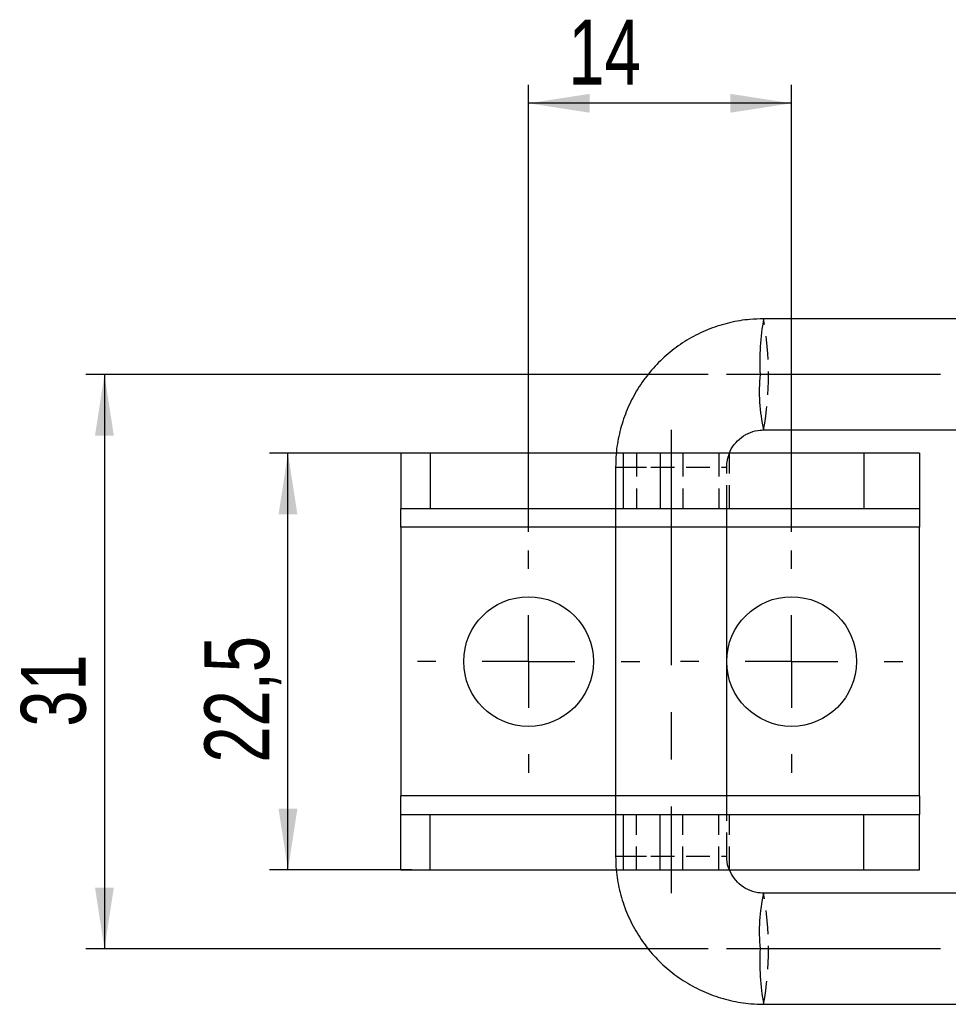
# Model space of a CAD drawing. Extents: x 6 to 410, y 86 to 287.
# Tile 1 of 13: x 6 to 56, y 103 to 157. Entities that reach past the tile are written whole.
import ezdxf

# ---------------------------------------------------------------- set-up
doc = ezdxf.new("R2010")
doc.units = 0
doc.linetypes.add('CENTERX2', pattern=[20.32, 12.7, -2.54, 2.54, -2.54])
doc.linetypes.add('HIDDEN', pattern=[1.905, 1.27, -0.635])
doc.layers.get('0').update_dxf_attribs({"linetype": 'CONTINUOUS'})
doc.styles.add('SLDTEXTSTYLE0', font='TXT', dxfattribs={"width": 0.75})
doc.dimstyles.new('SLDDIMSTYLE2', dxfattribs={"dimtxt": 3.5, "dimasz": 3.302, "dimexe": 0, "dimexo": 0.0625, "dimgap": 0.875, "dimtad": 1, "dimdec": 0, "dimrnd": 1e-09, "dimzin": 12, "dimtxsty": 'SLDTEXTSTYLE0', "dimsah": 1, "dimcen": 0.09, "dimazin": 3, "dimtfac": 1, "dimtofl": 0, "dimtmove": 0, "dimatfit": 3, "dimtolj": 1, "dimtzin": 12})
doc.dimstyles.new('SLDDIMSTYLE3', dxfattribs={"dimtxt": 3.5, "dimasz": 3.302, "dimexe": 0, "dimexo": 0.0625, "dimgap": 0.875, "dimtad": 1, "dimdec": 3, "dimrnd": 1e-09, "dimzin": 12, "dimtxsty": 'SLDTEXTSTYLE0', "dimsah": 1, "dimcen": 0.09, "dimazin": 3, "dimtfac": 1, "dimtdec": 3, "dimtofl": 0, "dimtmove": 0, "dimatfit": 3, "dimtolj": 1, "dimtzin": 12})

# ---------------------------------------------------------------- blocks, each defined once
blk = doc.blocks.new('_D_11')
at = {"color": 179, "linetype": 'CONTINUOUS'}
for p, q in [((26.831, 133.204), (19.148, 133.204)), ((20.148, 110.704), (20.148, 133.204)), ((26.831, 110.704), (19.148, 110.704))]:
    blk.add_line(p, q, dxfattribs=at)
for points in [[(20.148, 133.204), (19.64, 129.902), (20.656, 129.902)], [(20.148, 110.704), (20.656, 114.006), (19.64, 114.006)]]:
    blk.add_solid(points, dxfattribs=at)
at = {"color": 179, "linetype": 'CONTINUOUS', "insert": (15.637, 116.499, -0.028), "char_height": 3.5, "attachment_point": 1, "rotation": 90, "style": 'SLDTEXTSTYLE0'}
blk.add_mtext('22,5', dxfattribs=at)
blk = doc.blocks.new('_D_12')
at = {"color": 179, "linetype": 'CONTINUOUS'}
for p, q in [((42.823, 137.454), (9.24, 137.454)), ((10.24, 137.454), (10.24, 106.454)), ((42.823, 106.454), (9.24, 106.454))]:
    blk.add_line(p, q, dxfattribs=at)
for points in [[(10.24, 137.454), (9.732, 134.152), (10.748, 134.152)], [(10.24, 106.454), (10.748, 109.756), (9.732, 109.756)]]:
    blk.add_solid(points, dxfattribs=at)
at = {"color": 179, "linetype": 'CONTINUOUS', "insert": (5.728, 118.438, -0.028), "char_height": 3.5, "attachment_point": 1, "rotation": 90, "style": 'SLDTEXTSTYLE0'}
blk.add_mtext('31', dxfattribs=at)
blk = doc.blocks.new('_D_14')
at = {"color": 179, "linetype": 'CONTINUOUS'}
for p, q in [((33.133, 128.954), (33.133, 153.086)), ((47.333, 128.954), (47.333, 153.086)), ((47.333, 152.086), (33.133, 152.086))]:
    blk.add_line(p, q, dxfattribs=at)
for points in [[(33.133, 152.086), (36.435, 151.578), (36.435, 152.594)], [(47.333, 152.086), (44.031, 152.594), (44.031, 151.578)]]:
    blk.add_solid(points, dxfattribs=at)
at = {"color": 179, "linetype": 'CONTINUOUS', "insert": (35.287, 156.598, -0.028), "char_height": 3.5, "attachment_point": 1, "style": 'SLDTEXTSTYLE0'}
blk.add_mtext('14', dxfattribs=at)
blk = doc.blocks.new('SW_CENTERMARKSYMBOL_7')
at = {"color": 0, "linetype": 'CONTINUOUS'}
for p, q in [((0, 5), (0, 6)), ((0, 0), (0, 2.5)), ((-5, 0), (-6, 0)), ((0, 0), (-2.5, 0)), ((0, 0), (0, -2.5)), ((0, 0), (2.5, 0)), ((5, 0), (6, 0)), ((0, -5), (0, -6))]:
    blk.add_line(p, q, dxfattribs=at)
blk = doc.blocks.new('SW_CENTERMARKSYMBOL_8')
at = {"color": 0, "linetype": 'CONTINUOUS'}
for p, q in [((0, 5), (0, 6)), ((0, 0), (0, 2.5)), ((-5, 0), (-6, 0)), ((0, 0), (-2.5, 0)), ((0, 0), (0, -2.5)), ((0, 0), (2.5, 0)), ((5, 0), (6, 0)), ((0, -5), (0, -6))]:
    blk.add_line(p, q, dxfattribs=at)

msp = doc.modelspace()

# ---------------------------------------------------------------- linework, layer by layer
at = {"color": 7, "linetype": 'CONTINUOUS'}
for p, q in [((108.0938, 140.4537), (45.8231, 140.4537)), ((45.8231, 134.4537), (108.0938, 134.4537)), ((26.2332, 133.2037), (26.2332, 130.2037)), ((27.8305, 133.2037), (26.2332, 133.2037)), ((27.8305, 133.2037), (27.8305, 130.2037)), ((37.8723, 133.2037), (27.8305, 133.2037)), ((38.2332, 133.2037), (38.2332, 130.2037)), ((40.2332, 133.2037), (38.2332, 133.2037)), ((40.2332, 133.2037), (40.2332, 130.2037)), ((51.2332, 133.2037), (40.2332, 133.2037)), ((51.2332, 133.2037), (51.2332, 130.2037)), ((54.2332, 133.2037), (51.2332, 133.2037)), ((54.2332, 133.2037), (54.2332, 130.2037)), ((37.8332, 132.4537), (37.8332, 111.4537)), ((27.8305, 130.2037), (26.2332, 130.2037)), ((26.2332, 129.2037), (26.2332, 130.2037)), ((37.8332, 130.2037), (27.8305, 130.2037)), ((40.2332, 130.2037), (38.2332, 130.2037)), ((51.2332, 130.2037), (40.2332, 130.2037)), ((43.8332, 113.7037), (43.8332, 130.2037)), ((54.2332, 130.2037), (51.2332, 130.2037)), ((54.2332, 130.2037), (54.2332, 129.2037)), ((26.2332, 129.2037), (26.2332, 114.7037)), ((54.2332, 114.7037), (54.2332, 129.2037)), ((26.2332, 113.7037), (26.2332, 114.7037)), ((54.2332, 114.7037), (54.2332, 113.7037)), ((26.2332, 110.7037), (26.2332, 113.7037)), ((26.2332, 113.7037), (27.8305, 113.7037)), ((27.8305, 110.7037), (27.8305, 113.7037)), ((27.8305, 113.7037), (37.8332, 113.7037)), ((38.2332, 113.7037), (38.2332, 110.7037)), ((38.2332, 113.7037), (40.2332, 113.7037)), ((40.2332, 110.7037), (40.2332, 113.7037)), ((40.2332, 113.7037), (51.2332, 113.7037)), ((51.2332, 110.7037), (51.2332, 113.7037)), ((51.2332, 113.7037), (54.2332, 113.7037)), ((54.2332, 110.7037), (54.2332, 113.7037)), ((26.2332, 110.7037), (27.8305, 110.7037)), ((27.8305, 110.7037), (37.8693, 110.7037)), ((38.2332, 110.7037), (40.2332, 110.7037)), ((40.2332, 110.7037), (51.2332, 110.7037)), ((51.2332, 110.7037), (54.2332, 110.7037)), ((108.0938, 109.4537), (45.8231, 109.4537)), ((45.8231, 103.4537), (108.0938, 103.4537))]:
    msp.add_line(p, q, dxfattribs=at)
at = {"color": 179, "linetype": 'CENTERX2'}
for p, q in [((136.6443, 137.4537), (43.8231, 137.4537)), ((40.8332, 134.4537), (40.8332, 109.4537)), ((136.6443, 106.4537), (43.8231, 106.4537))]:
    msp.add_line(p, q, dxfattribs=at)
at = {"color": 7, "linetype": 'HIDDEN'}
for p, q in [((38.2332, 133.2037), (37.8723, 133.2037)), ((38.9686, 133.2037), (38.9686, 130.2037)), ((41.4674, 133.2037), (41.4674, 130.2037)), ((43.413, 133.2037), (43.413, 130.2037)), ((43.9832, 130.2037), (43.9832, 133.2037)), ((37.8332, 132.4537), (43.8282, 132.4537)), ((38.2332, 132.4537), (40.6431, 132.4537)), ((43.8332, 130.2037), (43.8332, 132.4537)), ((38.2332, 130.2037), (37.8332, 130.2037)), ((54.2332, 129.2037), (26.2332, 129.2037)), ((43.8332, 129.2037), (37.8332, 129.2037)), ((54.2332, 114.7037), (26.2332, 114.7037)), ((43.8332, 114.7037), (37.8332, 114.7037)), ((37.8332, 113.7037), (38.2332, 113.7037)), ((38.9686, 110.7037), (38.9686, 113.7037)), ((41.4674, 110.7037), (41.4674, 113.7037)), ((43.413, 110.7037), (43.413, 113.7037)), ((43.8332, 111.4537), (43.8332, 113.7037)), ((43.9832, 110.7037), (43.9832, 113.7037)), ((37.8332, 111.4537), (43.8282, 111.4537)), ((38.2332, 111.4537), (40.6431, 111.4537)), ((37.8693, 110.7037), (38.2332, 110.7037))]:
    msp.add_line(p, q, dxfattribs=at)
at = {"color": 8, "linetype": 'CONTINUOUS'}
for p, q in [((37.8332, 132.4537), (38.2332, 132.4537)), ((37.8332, 129.2037), (26.2332, 129.2037)), ((54.2332, 129.2037), (43.8332, 129.2037)), ((37.8332, 114.7037), (26.2332, 114.7037)), ((54.2332, 114.7037), (43.8332, 114.7037)), ((37.8332, 111.4537), (38.2332, 111.4537))]:
    msp.add_line(p, q, dxfattribs=at)
at = {"color": 7, "linetype": 'CONTINUOUS'}
for centre in [(33.1332, 121.9537), (47.3332, 121.9537)]:
    msp.add_circle(centre, 3.5, dxfattribs=at)
at = {"color": 8, "linetype": 'CONTINUOUS'}
for centre, radius, start, end in [((58.541, 138.1418), 12.9263, 169.69691, 183.05131), ((54.8358, 136.5309), 9.249, 174.27354, 192.97825), ((54.8358, 107.3766), 9.249, 167.02175, 185.72646), ((58.541, 105.7656), 12.9263, 176.94869, 190.30309)]:
    msp.add_arc(centre, radius, start, end, dxfattribs=at)
at = {"color": 7, "linetype": 'HIDDEN'}
for centre in [(29.036, 137.4537), (29.036, 106.4537)]:
    msp.add_arc(centre, 17.0531, 349.86773, 10.13227, dxfattribs=at)
at = {"color": 7, "linetype": 'CONTINUOUS'}
for points, knots in [([(45.8231, 140.4537), (45.5774, 140.447), (44.9612, 140.43), (43.9843, 140.2641), (42.9197, 139.935), (41.911, 139.4587), (40.9781, 138.8476), (40.1389, 138.1126), (39.4096, 137.2681), (38.8046, 136.3305), (38.3347, 135.3178), (38.012, 134.2496), (37.8546, 133.2857), (37.8391, 132.6842), (37.8332, 132.4537)], [0, 0, 0, 0, 0.0587586, 0.1473222, 0.235924, 0.3245261, 0.4131318, 0.5017433, 0.5903625, 0.6789909, 0.7676292, 0.8562772, 0.9449342, 1, 1, 1, 1]), ([(43.9675, 133.1758), (43.9675, 133.176), (44.0101, 133.356), (44.2269, 133.6728), (44.6081, 134.0735), (45.1002, 134.3434), (45.5209, 134.4454), (45.764, 134.4521), (45.8231, 134.4537)], [0, 0, 0, 0, 0.0002558, 0.2307244, 0.461637, 0.6932001, 0.9254325, 1, 1, 1, 1]), ([(37.8332, 111.4537), (37.8399, 111.208), (37.8568, 110.5913), (38.0224, 109.6133), (38.3511, 108.5469), (38.827, 107.5365), (39.4377, 106.602), (40.1722, 105.7614), (41.0161, 105.0311), (41.9531, 104.4253), (42.9649, 103.955), (44.032, 103.6322), (44.9939, 103.4751), (45.5938, 103.4596), (45.8231, 103.4537)], [0, 0, 0, 0, 0.05869823, 0.14732877, 0.23600095, 0.32467186, 0.41333907, 0.502, 0.59065293, 0.67929668, 0.76793069, 0.85655561, 0.94517169, 1, 1, 1, 1]), ([(45.8231, 109.4537), (45.7622, 109.4555), (45.5173, 109.4625), (45.0927, 109.5658), (44.6062, 109.8404), (44.2065, 110.2327), (44.0491, 110.5643), (43.9719, 110.727)], [0, 0, 0, 0, 0.0771327, 0.3099478, 0.5431691, 0.7758263, 1, 1, 1, 1])]:
    msp.add_open_spline(points, degree=3, knots=knots, dxfattribs=at)
at = {"color": 7, "linetype": 'HIDDEN'}
for points, knots in [([(43.8332, 132.4537), (43.8346, 132.5155), (43.8403, 132.7617), (43.913, 132.9984), (43.9675, 133.1758)], [0, 0, 0, 0, 0.2508518, 1, 1, 1, 1]), ([(43.9719, 110.727), (43.9689, 110.7325), (43.8766, 110.8995), (43.8434, 111.1571), (43.8351, 111.3976), (43.8332, 111.4537)], [0, 0, 0, 0, 0.02513508, 0.77244976, 1, 1, 1, 1])]:
    msp.add_open_spline(points, degree=3, knots=knots, dxfattribs=at)

# ---------------------------------------------------------------- block references
at = {"color": 179, "linetype": 'CONTINUOUS'}
for name, p in [('SW_CENTERMARKSYMBOL_8', (33.1332, 121.9537)), ('SW_CENTERMARKSYMBOL_7', (47.3332, 121.9537))]:
    msp.add_blockref(name, p, dxfattribs=at)

# ---------------------------------------------------------------- dimensions: what is measured, and where the dimension line sits
dim = msp.add_linear_dim(base=(33.1332, 152.0858), p1=(47.3332, 127.9537), p2=(33.1332, 127.9537), dimstyle='SLDDIMSTYLE2', dxfattribs=at)
dim.commit()
dim.dimension.update_dxf_attribs({"geometry": '_D_14', "text_midpoint": (39.2951, 152.0858), "dimtype": 160})
for base, p1, p2, picture, middle in [((10.2398, 106.4537), (43.8231, 137.4537), (43.8231, 106.4537), '_D_12', (10.2398, 122.4464)), ((20.1483, 133.2037), (27.8305, 110.7037), (27.8305, 133.2037), '_D_11', (20.1483, 122.4464))]:
    dim = msp.add_linear_dim(base=base, p1=p1, p2=p2, angle=90, dimstyle='SLDDIMSTYLE3', dxfattribs=at)
    dim.commit()
    dim.dimension.update_dxf_attribs({"geometry": picture, "text_midpoint": middle, "dimtype": 160})

doc.saveas('drawing.dxf')
